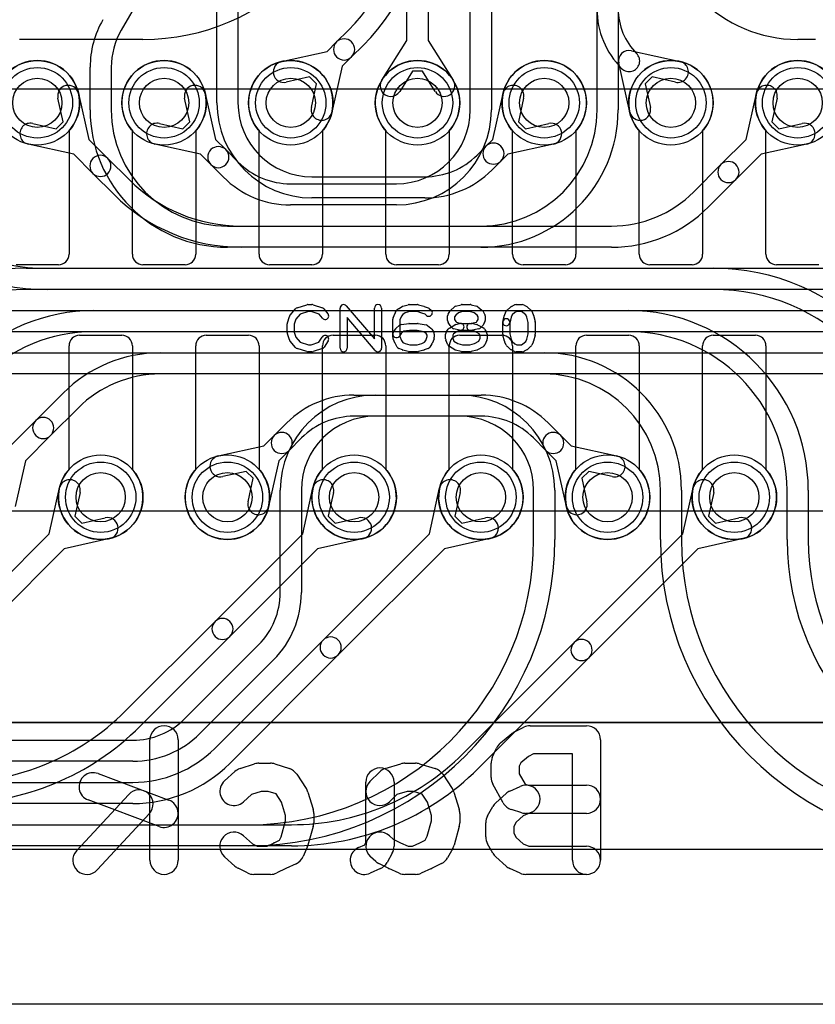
# Model space of a CAD drawing. Extents: x 0 to 29, y 0 to 17.
# Tile 3 of 9: x 11.7 to 17.3, y 0 to 7. Entities that reach past the tile are written whole.
import ezdxf

# ---------------------------------------------------------------- set-up
doc = ezdxf.new("R2010")
doc.units = 0
for name, color, linetype in [('Hole', 1, 'CONTINUOUS'), ('L1', 3, 'CONTINUOUS'), ('L2', 3, 'CONTINUOUS'), ('L3', 3, 'CONTINUOUS'), ('L4', 3, 'CONTINUOUS'), ('Outline', 7, 'CONTINUOUS'), ('PartsArea-A', 111, 'CONTINUOUS'), ('PartsArea-B', 111, 'CONTINUOUS'), ('PartsSilk-A', 221, 'CONTINUOUS'), ('PartsSilk-B', 221, 'CONTINUOUS'), ('Resist-A', 2, 'CONTINUOUS'), ('Resist-B', 2, 'CONTINUOUS'), ('Silk-B', 140, 'CONTINUOUS')]:
    doc.layers.add(name, color=color, linetype=linetype)

msp = doc.modelspace()

# ---------------------------------------------------------------- linework, layer by layer
at = {"layer": 'Hole'}
for centre in [(11.8, 6.4), (12.7, 6.4), (13.6, 6.4), (14.5, 6.4), (15.4, 6.4), (16.3, 6.4), (17.2, 6.4), (12.25, 3.6), (13.15, 3.6), (14.05, 3.6), (14.95, 3.6), (15.85, 3.6), (16.75, 3.6)]:
    msp.add_circle(centre, 0.175, dxfattribs=at)
at = {"layer": 'L1'}
for p, q in [((12.025, 6.20157), (12.025, 5.325)), ((12.475, 5.325), (12.475, 6.20157)), ((12.925, 6.20157), (12.925, 5.325)), ((13.375, 5.325), (13.375, 6.20157)), ((13.825, 6.20157), (13.825, 5.325)), ((14.275, 5.325), (14.275, 6.20157)), ((14.725, 6.20157), (14.725, 5.325)), ((15.175, 5.325), (15.175, 6.20157)), ((15.625, 6.20157), (15.625, 5.325)), ((16.075, 5.325), (16.075, 6.20157)), ((16.525, 6.20157), (16.525, 5.325)), ((16.975, 5.325), (16.975, 6.20157)), ((11.95, 5.25), (11.65, 5.25)), ((12.85, 5.25), (12.55, 5.25)), ((13.75, 5.25), (13.45, 5.25)), ((14.65, 5.25), (14.35, 5.25)), ((15.55, 5.25), (15.25, 5.25)), ((16.45, 5.25), (16.15, 5.25)), ((17.35, 5.25), (17.05, 5.25)), ((12.1, 4.75), (12.4, 4.75)), ((13, 4.75), (13.3, 4.75)), ((13.9, 4.75), (14.2, 4.75)), ((14.8, 4.75), (15.1, 4.75)), ((15.7, 4.75), (16, 4.75)), ((16.6, 4.75), (16.9, 4.75)), ((12.025, 3.79843), (12.025, 4.675)), ((12.475, 4.675), (12.475, 3.79843)), ((12.925, 3.79843), (12.925, 4.675)), ((13.375, 4.675), (13.375, 3.79843)), ((13.825, 3.79843), (13.825, 4.675)), ((14.275, 4.675), (14.275, 3.79843)), ((14.725, 3.79843), (14.725, 4.675)), ((15.175, 4.675), (15.175, 3.79843)), ((15.625, 3.79843), (15.625, 4.675)), ((16.075, 4.675), (16.075, 3.79843)), ((16.525, 3.79843), (16.525, 4.675)), ((16.975, 4.675), (16.975, 3.79843)), ((2.5, 2), (19.625, 2)), ((27.4, 1.1), (1.6, 1.1))]:
    msp.add_line(p, q, dxfattribs=at)
for centre in [(11.8, 6.4), (12.7, 6.4), (13.6, 6.4), (14.5, 6.4), (15.4, 6.4), (16.3, 6.4), (17.2, 6.4), (12.25, 3.6), (13.15, 3.6), (14.05, 3.6), (14.95, 3.6), (15.85, 3.6), (16.75, 3.6)]:
    msp.add_circle(centre, 0.3, dxfattribs=at)
for centre, radius, start, end in [((11.8, 6.4), 0.3, -41.409429, -138.590571), ((12.7, 6.4), 0.3, -41.409429, -138.590571), ((13.6, 6.4), 0.3, -41.409429, -138.590571), ((14.5, 6.4), 0.3, -41.409429, -138.590571), ((15.4, 6.4), 0.3, -41.409429, -138.590571), ((16.3, 6.4), 0.3, -41.409429, -138.590571), ((17.2, 6.4), 0.3, -41.409429, -138.590571), ((11.95, 5.325), 0.075, -90, 0), ((12.55, 5.325), 0.075, 180, -90), ((12.85, 5.325), 0.075, -90, 0), ((13.45, 5.325), 0.075, 180, -90), ((13.75, 5.325), 0.075, -90, 0), ((14.35, 5.325), 0.075, 180, -90), ((14.65, 5.325), 0.075, -90, 0), ((15.25, 5.325), 0.075, 180, -90), ((15.55, 5.325), 0.075, -90, 0), ((16.15, 5.325), 0.075, 180, -90), ((16.45, 5.325), 0.075, -90, 0), ((17.05, 5.325), 0.075, 180, -90), ((12.1, 4.675), 0.075, 90, 180), ((12.4, 4.675), 0.075, 0, 90), ((13, 4.675), 0.075, 90, 180), ((13.3, 4.675), 0.075, 0, 90), ((13.9, 4.675), 0.075, 90, 180), ((14.2, 4.675), 0.075, 0, 90), ((14.8, 4.675), 0.075, 90, 180), ((15.1, 4.675), 0.075, 0, 90), ((15.7, 4.675), 0.075, 90, 180), ((16, 4.675), 0.075, 0, 90), ((16.6, 4.675), 0.075, 90, 180), ((16.9, 4.675), 0.075, 0, 90), ((12.25, 3.6), 0.3, 138.590571, 41.409429), ((13.15, 3.6), 0.3, 138.590571, 41.409429), ((14.05, 3.6), 0.3, 138.590571, 41.409429), ((14.95, 3.6), 0.3, 138.590571, 41.409429), ((15.85, 3.6), 0.3, 138.590571, 41.409429), ((16.75, 3.6), 0.3, 138.590571, 41.409429)]:
    msp.add_arc(centre, radius, start, end, dxfattribs=at)
at = {"layer": 'L2'}
for p, q in [((14.875, 6.3501), (14.875, 8.62868)), ((15.025, 8.62868), (15.025, 6.3501)), ((15.775, 6.35006), (15.775, 8.50442)), ((15.925, 8.50442), (15.925, 6.35006)), ((13.92579, 6.83185), (14.00763, 6.91369)), ((12.55, 6.85), (11.67353, 6.85)), ((13.85936, 6.76542), (13.92579, 6.83185)), ((14.11369, 6.80763), (14.03185, 6.72579)), ((13.53453, 6.69277), (13.85936, 6.76542)), ((14.03185, 6.72579), (13.96542, 6.65936)), ((13.96542, 6.65936), (13.89277, 6.33453)), ((13.73412, 6.58371), (13.56727, 6.54639)), ((13.78371, 6.53412), (13.73412, 6.58371)), ((13.74639, 6.36727), (13.78371, 6.53412)), ((11.9837, 6.26589), (11.94639, 6.43273)), ((12.09277, 6.46547), (12.16541, 6.14065)), ((12.88371, 6.26588), (12.84639, 6.43273)), ((12.99277, 6.46547), (13.06542, 6.14064)), ((11.76726, 6.25361), (11.93413, 6.21629)), ((11.93413, 6.21629), (11.9837, 6.26589)), ((12.66727, 6.25361), (12.83412, 6.21629)), ((12.83412, 6.21629), (12.88371, 6.26588)), ((12.05935, 6.03458), (11.73452, 6.10723)), ((12.16541, 6.14065), (12.30075, 6.0053)), ((12.95936, 6.03458), (12.63453, 6.10723)), ((13.06542, 6.14064), (13.1386, 6.06746)), ((12.19469, 5.89924), (12.05935, 6.03458)), ((13.03254, 5.9614), (12.95936, 6.03458)), ((13.1386, 6.06746), (13.22719, 5.97887)), ((12.30075, 6.0053), (12.4515, 5.85456)), ((13.12112, 5.8728), (13.03254, 5.9614)), ((12.34544, 5.74849), (12.19469, 5.89924)), ((13.59843, 5.8251), (14.35, 5.8251)), ((14.35, 5.6751), (13.59843, 5.6751)), ((13.24699, 5.52506), (14.95, 5.52506)), ((14.95, 5.37506), (13.24699, 5.37506)), ((11.8713, 5.22502), (18.55, 5.22502)), ((18.55, 5.07502), (11.8713, 5.07502)), ((11.3956, 4.92498), (19.15, 4.92498)), ((19.15, 4.77498), (11.3956, 4.77498)), ((10.91991, 4.62494), (19.8, 4.62494)), ((19.8, 4.47494), (10.91991, 4.47494)), ((14.2, 4.3249), (14.95157, 4.3249)), ((14.95157, 4.1749), (14.2, 4.1749)), ((15.42887, 4.12719), (15.51746, 4.0386)), ((15.4114, 3.93254), (15.32281, 4.02113)), ((15.51746, 4.0386), (15.59064, 3.96542)), ((15.48458, 3.85936), (15.4114, 3.93254)), ((15.59064, 3.96542), (15.91547, 3.89277)), ((15.55723, 3.53453), (15.48458, 3.85936)), ((15.71588, 3.78371), (15.66629, 3.73412)), ((15.88273, 3.74639), (15.71588, 3.78371)), ((15.66629, 3.73412), (15.70361, 3.56727)), ((13.525, 2.92279), (13.525, 3.6499)), ((13.675, 3.6499), (13.675, 2.92279)), ((14.58458, 3.34064), (14.65723, 3.66547)), ((16.38458, 3.34064), (16.45723, 3.66547)), ((14.80361, 3.63273), (14.76629, 3.46588)), ((16.60361, 3.63273), (16.56629, 3.46588)), ((14.76629, 3.46588), (14.81588, 3.41629)), ((14.81588, 3.41629), (14.98273, 3.45361)), ((16.56629, 3.46588), (16.61588, 3.41629)), ((16.61588, 3.41629), (16.78273, 3.45361)), ((13.83028, 2.58634), (14.58458, 3.34064)), ((15.01547, 3.30723), (14.69064, 3.23458)), ((15.61208, 2.56814), (16.38458, 3.34064)), ((16.81547, 3.30723), (16.49064, 3.23458)), ((14.69064, 3.23458), (13.93634, 2.48028)), ((16.49064, 3.23458), (15.71814, 2.46208)), ((12.84845, 2.02877), (13.37123, 2.55155)), ((13.06056, 1.81664), (13.83028, 2.58634)), ((14.82418, 1.78024), (15.61208, 2.56814)), ((13.93634, 2.48028), (13.16663, 1.71057)), ((15.71814, 2.46208), (14.93025, 1.67417)), ((13.4773, 2.44548), (12.95451, 1.92271)), ((2.4, 1.875), (12.47721, 1.875)), ((12.47721, 1.725), (2.4, 1.725)), ((2.4, 1.575), (12.47721, 1.575)), ((12.47721, 1.425), (2.4, 1.425)), ((2.4, 1.275), (13.60442, 1.275)), ((13.60442, 1.125), (2.4, 1.125))]:
    msp.add_line(p, q, dxfattribs=at)
for centre in [(11.8, 6.4), (12.7, 6.4), (13.6, 6.4), (14.95, 3.6), (15.85, 3.6), (16.75, 3.6)]:
    msp.add_circle(centre, 0.3, dxfattribs=at)
for centre, radius, start, end in [((12.55, 8.425), 1.575, -90, 0), ((13, 7.92132), 1.425, -45, 0), ((13, 7.92132), 1.575, -45, 0), ((13.97882, 6.77882), 0.075, -45, 135), ((13.97882, 6.77882), 0.075, 135, -45), ((13.5509, 6.61958), 0.075, 102.607528, -77.393385), ((12.01958, 6.4491), 0.075, 12.607528, -167.394962), ((12.91958, 6.4491), 0.075, 12.607528, -167.393385), ((13.81958, 6.3509), 0.075, 167.392472, -12.606615), ((14.35, 6.3501), 0.525, -90, 0), ((14.35, 6.3501), 0.675, -90, 0), ((14.95, 6.35006), 0.825, -90, 0), ((14.95, 6.35006), 0.975, -90, 0), ((11.75089, 6.18042), 0.075, 77.392472, -102.606615), ((12.6509, 6.18042), 0.075, 77.392472, -102.606615), ((13.08557, 6.01443), 0.075, 45, -135), ((12.24772, 5.95227), 0.075, 45, -135), ((13.08557, 6.01443), 0.075, -135, 45), ((12.24772, 5.95227), 0.075, -135, 44.99936), ((13.59842, 6.3501), 0.525, -135, -89.998909), ((13.59842, 6.3501), 0.675, -135, -89.999151), ((13.24699, 6.65006), 1.125, -134.999325, -90), ((13.24699, 6.65006), 1.275, -134.999364, -90), ((11.8713, 6.65002), 1.425, -135, -90), ((11.8713, 6.65002), 1.575, -135, -90), ((14.2, 3.6499), 0.675, 90, 180), ((14.95157, 3.6499), 0.675, 44.9994, 90), ((14.2, 3.6499), 0.525, 90, 180), ((14.95157, 3.6499), 0.525, 44.999228, 90), ((15.46443, 3.98557), 0.075, 45, -135), ((15.46443, 3.98557), 0.075, -135, 45), ((15.8991, 3.81958), 0.075, -102.607528, 77.393385), ((14.73042, 3.6491), 0.075, -12.607528, 167.393385), ((16.53042, 3.6491), 0.075, -12.607528, 167.393385), ((15.63042, 3.5509), 0.075, -167.392472, 12.606615), ((14.9991, 3.38042), 0.075, -77.392472, 102.606615), ((16.7991, 3.38042), 0.075, -77.392472, 102.606615), ((13, 2.92278), 0.525, -45, 0.001091), ((13, 2.92278), 0.675, -45, 0.000849), ((13.88331, 2.53331), 0.075, -45, 135), ((15.66511, 2.51511), 0.075, -45, 135), ((13.88331, 2.53331), 0.075, 135, -45), ((15.66511, 2.51511), 0.075, 135, -45), ((12.47721, 2.4), 0.525, -90, -44.999228), ((12.47721, 2.4), 0.675, -90, -44.9994), ((12.4772, 2.4), 0.825, -89.999306, -45), ((13.60442, 3), 1.725, -90, -45), ((12.4772, 2.4), 0.975, -89.999412, -45), ((13.60442, 3), 1.875, -90, -45)]:
    msp.add_arc(centre, radius, start, end, dxfattribs=at)
at = {"layer": 'L3'}
for p, q in [((14.425, 6.84178), (14.425, 10.15822)), ((14.575, 10.15822), (14.575, 6.84178)), ((13.075, 6.4), (13.075, 9.9336)), ((13.225, 9.9336), (13.225, 6.4)), ((12.68457, 7.41609), (12.39534, 6.91513)), ((14.24669, 6.56072), (14.425, 6.84178)), ((14.575, 6.84178), (14.75331, 6.56072)), ((17.32647, 6.85), (17.2, 6.85)), ((16.01939, 6.77017), (16.36547, 6.69277)), ((12.175, 6.35006), (12.175, 6.65263)), ((12.325, 6.65263), (12.325, 6.35006)), ((16.00723, 6.33453), (15.92983, 6.68061)), ((14.46495, 6.62474), (14.37335, 6.48036)), ((14.53505, 6.62474), (14.46495, 6.62474)), ((14.62665, 6.48036), (14.53505, 6.62474)), ((16.16588, 6.58371), (16.11629, 6.53412)), ((16.33273, 6.54639), (16.16588, 6.58371)), ((16.11629, 6.53412), (16.15361, 6.36727)), ((15.03458, 6.14064), (15.10723, 6.46547)), ((15.25361, 6.43273), (15.21629, 6.26588)), ((16.83458, 6.14064), (16.90723, 6.46547)), ((17.05361, 6.43273), (17.01629, 6.26588)), ((15.21629, 6.26588), (15.26588, 6.21629)), ((15.26588, 6.21629), (15.43273, 6.25361)), ((17.01629, 6.26588), (17.06588, 6.21629)), ((17.06588, 6.21629), (17.23273, 6.25361)), ((14.92271, 6.02877), (14.98635, 6.09241)), ((14.98635, 6.09241), (15.03458, 6.14064)), ((15.46547, 6.10723), (15.14064, 6.03458)), ((16.65531, 5.96137), (16.83458, 6.14064)), ((17.26547, 6.10723), (16.94064, 6.03458)), ((15.14064, 6.03458), (15.09241, 5.98635)), ((16.94064, 6.03458), (16.76137, 5.85531)), ((15.09241, 5.98635), (15.02877, 5.92271)), ((16.46063, 5.76669), (16.65531, 5.96137)), ((13.75, 5.875), (14.55147, 5.875)), ((16.76137, 5.85531), (16.56669, 5.66063)), ((14.55147, 5.725), (13.75, 5.725)), ((13.15, 5.52506), (15.87727, 5.52506)), ((15.87727, 5.37506), (13.15, 5.37506)), ((11.72134, 5.22502), (16.6, 5.22502)), ((16.6, 5.07502), (11.72134, 5.07502)), ((12.19704, 4.92498), (16, 4.92498)), ((16, 4.77498), (12.19704, 4.77498)), ((12.67273, 4.62494), (15.4, 4.62494)), ((15.4, 4.47494), (12.67273, 4.47494)), ((11.78863, 4.14469), (11.98331, 4.33937)), ((14.04843, 4.3249), (14.8, 4.3249)), ((12.08938, 4.2333), (11.89469, 4.03863)), ((11.60936, 3.96542), (11.78863, 4.14469)), ((13.48254, 4.0386), (13.57113, 4.12719)), ((14.8, 4.1749), (14.04843, 4.1749)), ((11.89469, 4.03863), (11.71542, 3.85936)), ((13.40936, 3.96542), (13.48254, 4.0386)), ((13.67719, 4.02113), (13.5886, 3.93254)), ((13.08453, 3.89277), (13.40936, 3.96542)), ((13.5886, 3.93254), (13.51542, 3.85936)), ((11.71542, 3.85936), (11.64277, 3.53453)), ((13.51542, 3.85936), (13.44277, 3.53453)), ((13.28412, 3.78371), (13.11727, 3.74639)), ((13.33371, 3.73412), (13.28412, 3.78371)), ((13.29639, 3.56727), (13.33371, 3.73412)), ((11.88458, 3.34064), (11.95723, 3.66547)), ((13.68458, 3.34064), (13.75723, 3.66547)), ((15.325, 3.3), (15.325, 3.6499)), ((15.475, 3.6499), (15.475, 3.3)), ((16.225, 3.3), (16.225, 3.64994)), ((16.375, 3.64994), (16.375, 3.3)), ((17.125, 3.3), (17.125, 3.64998)), ((17.275, 3.64998), (17.275, 3.3)), ((12.10361, 3.63273), (12.06629, 3.46588)), ((13.90361, 3.63273), (13.86629, 3.46588)), ((12.06629, 3.46588), (12.11588, 3.41629)), ((12.11588, 3.41629), (12.28273, 3.45361)), ((13.86629, 3.46588), (13.91588, 3.41629)), ((13.91588, 3.41629), (14.08273, 3.45361)), ((11.23635, 2.69241), (11.88458, 3.34064)), ((12.31547, 3.30723), (11.99064, 3.23458)), ((13.06208, 2.71814), (13.68458, 3.34064)), ((14.11547, 3.30723), (13.79064, 3.23458)), ((11.99064, 3.23458), (11.34241, 2.58635)), ((13.79064, 3.23458), (13.16814, 2.61208)), ((12.42418, 2.08024), (13.06208, 2.71814)), ((13.16814, 2.61208), (12.53025, 1.97417)), ((2.4, 1.275), (13.3, 1.275)), ((13.3, 1.125), (2.4, 1.125))]:
    msp.add_line(p, q, dxfattribs=at)
for centre in [(14.5, 6.4), (15.4, 6.4), (16.3, 6.4), (17.2, 6.4), (12.25, 3.6), (13.15, 3.6), (14.05, 3.6)]:
    msp.add_circle(centre, 0.3, dxfattribs=at)
for centre, radius, start, end in [((17.2, 7.825), 0.975, 180, -90), ((16.37243, 7.0664), 0.59743, 180, -134.999322), ((16.37243, 7.0664), 0.44743, 180, -134.999095), ((12.85, 6.65263), 0.675, 150.000121, 180), ((12.85, 6.65263), 0.525, 149.99975, 180), ((16.00302, 6.69698), 0.075, 77.392472, -167.392472), ((16.00302, 6.69698), 0.075, -135, 45.000775), ((16.3491, 6.61958), 0.075, -102.607528, 77.393385), ((14.31002, 6.52054), 0.075, 147.606734, -32.392259), ((14.68998, 6.52054), 0.075, -147.606734, 32.392259), ((15.18042, 6.4491), 0.075, -12.607528, 167.393385), ((16.98042, 6.4491), 0.075, -12.607528, 167.393385), ((13.75, 6.4), 0.675, 180, -90), ((13.75, 6.4), 0.525, 180, -90), ((16.08042, 6.3509), 0.075, -167.392472, 12.606615), ((13.15, 6.35006), 0.975, 180, -90), ((13.15, 6.35006), 0.825, 180, -90), ((15.4491, 6.18042), 0.075, -77.392472, 102.606615), ((17.2491, 6.18042), 0.075, -77.392472, 102.606615), ((15.03938, 6.03938), 0.075, 135, -45), ((15.03938, 6.03938), 0.075, -45, 135), ((14.55147, 6.4), 0.525, -90, -44.999228), ((16.70834, 5.90834), 0.075, 135, -45), ((16.70834, 5.90834), 0.075, -45, 135), ((14.55147, 6.4), 0.675, -90, -44.9994), ((15.87727, 6.35006), 0.825, -90, -45.000491), ((15.87727, 6.35006), 0.975, -90, -45.000416), ((11.72134, 3.65002), 1.575, 90, 135), ((16.6, 3.65002), 1.575, 0, 90), ((11.72134, 3.65002), 1.425, 90, 135), ((16.6, 3.65002), 1.425, 0, 90), ((12.19704, 3.64998), 1.275, 90, 135), ((16, 3.64998), 1.275, 0, 90), ((12.19704, 3.64998), 1.125, 90, 135), ((16, 3.64998), 1.125, 0, 90), ((12.67274, 3.64994), 0.975, 90.000588, 135), ((15.4, 3.64994), 0.975, 0, 90), ((12.67274, 3.64994), 0.825, 90.000694, 135), ((15.4, 3.64994), 0.825, 0, 90), ((14.04843, 3.6499), 0.675, 90, 135.0006), ((14.8, 3.6499), 0.675, 0, 90), ((11.84166, 4.09166), 0.075, 135, -45), ((11.84166, 4.09166), 0.075, -45, 135), ((14.04843, 3.6499), 0.525, 90, 135.000772), ((14.8, 3.6499), 0.525, 0, 90), ((13.53557, 3.98557), 0.075, -45, 135), ((13.53557, 3.98557), 0.075, 135, -45), ((13.1009, 3.81958), 0.075, 102.607528, -77.393385), ((12.03042, 3.6491), 0.075, -12.607528, 167.393385), ((13.83042, 3.6491), 0.075, -12.607528, 167.393385), ((13.36958, 3.5509), 0.075, 167.392472, -12.606615), ((12.2991, 3.38042), 0.075, -77.392472, 102.606615), ((14.0991, 3.38042), 0.075, -77.392472, 102.606615), ((13.3, 3.3), 2.025, -90, 0), ((13.3, 3.3), 2.175, -90, 0), ((18.4, 3.3), 2.175, 180, -90), ((18.4, 3.3), 2.025, 180, -90), ((19, 3.3), 1.875, 180, -90), ((19, 3.3), 1.725, 180, -90), ((13.11511, 2.66511), 0.075, -45, 135), ((13.11511, 2.66511), 0.075, 135, -45), ((11.20442, 3.3), 1.725, -90, -45), ((11.20442, 3.3), 1.875, -90, -45)]:
    msp.add_arc(centre, radius, start, end, dxfattribs=at)
at = {"layer": 'L4'}
for p, q in [((12.025, 6.20157), (12.025, 5.325)), ((12.475, 5.325), (12.475, 6.20157)), ((12.925, 6.20157), (12.925, 5.325)), ((13.375, 5.325), (13.375, 6.20157)), ((13.825, 6.20157), (13.825, 5.325)), ((14.275, 5.325), (14.275, 6.20157)), ((14.725, 6.20157), (14.725, 5.325)), ((15.175, 5.325), (15.175, 6.20157)), ((15.625, 6.20157), (15.625, 5.325)), ((16.075, 5.325), (16.075, 6.20157)), ((16.525, 6.20157), (16.525, 5.325)), ((16.975, 5.325), (16.975, 6.20157)), ((11.95, 5.25), (11.65, 5.25)), ((12.85, 5.25), (12.55, 5.25)), ((13.75, 5.25), (13.45, 5.25)), ((14.65, 5.25), (14.35, 5.25)), ((15.55, 5.25), (15.25, 5.25)), ((16.45, 5.25), (16.15, 5.25)), ((17.35, 5.25), (17.05, 5.25)), ((12.1, 4.75), (12.4, 4.75)), ((13, 4.75), (13.3, 4.75)), ((13.9, 4.75), (14.2, 4.75)), ((14.8, 4.75), (15.1, 4.75)), ((15.7, 4.75), (16, 4.75)), ((16.6, 4.75), (16.9, 4.75)), ((12.025, 3.79843), (12.025, 4.675)), ((12.475, 4.675), (12.475, 3.79843)), ((12.925, 3.79843), (12.925, 4.675)), ((13.375, 4.675), (13.375, 3.79843)), ((13.825, 3.79843), (13.825, 4.675)), ((14.275, 4.675), (14.275, 3.79843)), ((14.725, 3.79843), (14.725, 4.675)), ((15.175, 4.675), (15.175, 3.79843)), ((15.625, 3.79843), (15.625, 4.675)), ((16.075, 4.675), (16.075, 3.79843)), ((16.525, 3.79843), (16.525, 4.675)), ((16.975, 4.675), (16.975, 3.79843)), ((9.375, 2), (26.5, 2)), ((27.4, 1.1), (1.6, 1.1))]:
    msp.add_line(p, q, dxfattribs=at)
for centre in [(11.8, 6.4), (12.7, 6.4), (13.6, 6.4), (14.5, 6.4), (15.4, 6.4), (16.3, 6.4), (17.2, 6.4), (12.25, 3.6), (13.15, 3.6), (14.05, 3.6), (14.95, 3.6), (15.85, 3.6), (16.75, 3.6)]:
    msp.add_circle(centre, 0.3, dxfattribs=at)
for centre, radius, start, end in [((11.8, 6.4), 0.3, -41.409429, -138.590571), ((12.7, 6.4), 0.3, -41.409429, -138.590571), ((13.6, 6.4), 0.3, -41.409429, -138.590571), ((14.5, 6.4), 0.3, -41.409429, -138.590571), ((15.4, 6.4), 0.3, -41.409429, -138.590571), ((16.3, 6.4), 0.3, -41.409429, -138.590571), ((17.2, 6.4), 0.3, -41.409429, -138.590571), ((11.95, 5.325), 0.075, -90, 0), ((12.55, 5.325), 0.075, 180, -90), ((12.85, 5.325), 0.075, -90, 0), ((13.45, 5.325), 0.075, 180, -90), ((13.75, 5.325), 0.075, -90, 0), ((14.35, 5.325), 0.075, 180, -90), ((14.65, 5.325), 0.075, -90, 0), ((15.25, 5.325), 0.075, 180, -90), ((15.55, 5.325), 0.075, -90, 0), ((16.15, 5.325), 0.075, 180, -90), ((16.45, 5.325), 0.075, -90, 0), ((17.05, 5.325), 0.075, 180, -90), ((12.1, 4.675), 0.075, 90, 180), ((12.4, 4.675), 0.075, 0, 90), ((13, 4.675), 0.075, 90, 180), ((13.3, 4.675), 0.075, 0, 90), ((13.9, 4.675), 0.075, 90, 180), ((14.2, 4.675), 0.075, 0, 90), ((14.8, 4.675), 0.075, 90, 180), ((15.1, 4.675), 0.075, 0, 90), ((15.7, 4.675), 0.075, 90, 180), ((16, 4.675), 0.075, 0, 90), ((16.6, 4.675), 0.075, 90, 180), ((16.9, 4.675), 0.075, 0, 90), ((12.25, 3.6), 0.3, 138.590571, 41.409429), ((13.15, 3.6), 0.3, 138.590571, 41.409429), ((14.05, 3.6), 0.3, 138.590571, 41.409429), ((14.95, 3.6), 0.3, 138.590571, 41.409429), ((15.85, 3.6), 0.3, 138.590571, 41.409429), ((16.75, 3.6), 0.3, 138.590571, 41.409429)]:
    msp.add_arc(centre, radius, start, end, dxfattribs=at)
at = {"layer": 'Outline'}
msp.add_line((19.25, 0), (10.65, 0), dxfattribs=at)
at = {"layer": 'PartsArea-A'}
msp.add_line((24.5, 2), (4.5, 2), dxfattribs=at)
at = {"layer": 'PartsArea-B'}
msp.add_line((24.5, 2), (4.5, 2), dxfattribs=at)
at = {"layer": 'PartsSilk-A'}
for p, q in [((13.64516, 4.94418), (13.7146, 4.9664)), ((13.72222, 4.96759), (13.75, 4.96759)), ((13.7579, 4.96631), (13.82457, 4.94409)), ((14.39591, 4.95552), (14.4348, 4.96663)), ((14.44167, 4.96759), (14.5, 4.96759)), ((14.50687, 4.96663), (14.54576, 4.95552)), ((14.77091, 4.95552), (14.8098, 4.96663)), ((14.81667, 4.96759), (14.875, 4.96759)), ((14.88187, 4.96663), (14.92076, 4.95552)), ((15.1666, 4.95384), (15.18882, 4.96495)), ((15.2, 4.96759), (15.24444, 4.96759)), ((15.25684, 4.9643), (15.27629, 4.95319)), ((13.59508, 4.89239), (13.63397, 4.93683)), ((13.66702, 4.89868), (13.63618, 4.86344)), ((13.72612, 4.91759), (13.66702, 4.89868)), ((13.74594, 4.91759), (13.72612, 4.91759)), ((13.80202, 4.8989), (13.74594, 4.91759)), ((13.82523, 4.87104), (13.80202, 4.8989)), ((13.83588, 4.93637), (13.86365, 4.90304)), ((13.95, 4.65741), (13.95, 4.94259)), ((13.99398, 4.95886), (14.19444, 4.72499)), ((14.19444, 4.72499), (14.19444, 4.94259)), ((14.24444, 4.94259), (14.24444, 4.65741)), ((14.32692, 4.87442), (14.34081, 4.90776)), ((14.34389, 4.91315), (14.35778, 4.93167)), ((14.36504, 4.93818), (14.39004, 4.95299)), ((14.3948, 4.89769), (14.38577, 4.88565)), ((14.41275, 4.90833), (14.3948, 4.89769)), ((14.44517, 4.91759), (14.41275, 4.90833)), ((14.4965, 4.91759), (14.44517, 4.91759)), ((14.53079, 4.90779), (14.4965, 4.91759)), ((14.55395, 4.89853), (14.53079, 4.90779)), ((14.54817, 4.95469), (14.57595, 4.94358)), ((14.56494, 4.88974), (14.55395, 4.89853)), ((14.58229, 4.93989), (14.59618, 4.92878)), ((14.71769, 4.90029), (14.73158, 4.92251)), ((14.73617, 4.92795), (14.76117, 4.95017)), ((14.79013, 4.90901), (14.77207, 4.89296)), ((14.82017, 4.91759), (14.79013, 4.90901)), ((14.8715, 4.91759), (14.82017, 4.91759)), ((14.9022, 4.90882), (14.8715, 4.91759)), ((14.92273, 4.8924), (14.9022, 4.90882)), ((14.92951, 4.951), (14.95729, 4.92878)), ((14.96287, 4.92251), (14.97676, 4.90029)), ((15.10631, 4.84865), (15.11742, 4.8931)), ((15.11931, 4.89822), (15.13042, 4.92044)), ((15.13617, 4.92795), (15.16117, 4.95017)), ((15.17299, 4.89377), (15.16526, 4.87831)), ((15.19192, 4.9106), (15.17299, 4.89377)), ((15.2059, 4.91759), (15.19192, 4.9106)), ((15.2378, 4.91759), (15.2059, 4.91759)), ((15.24923, 4.91106), (15.2378, 4.91759)), ((15.26868, 4.89377), (15.24923, 4.91106)), ((15.27641, 4.87831), (15.26868, 4.89377)), ((15.2805, 4.95017), (15.3055, 4.92795)), ((15.31125, 4.92044), (15.32236, 4.89822)), ((15.32425, 4.8931), (15.33536, 4.84865)), ((13.575, 4.76852), (13.575, 4.83148)), ((13.57614, 4.83894), (13.59003, 4.88339)), ((13.63618, 4.86344), (13.625, 4.82766)), ((13.625, 4.82766), (13.625, 4.77234)), ((14.20046, 4.64114), (14, 4.87501)), ((14, 4.87501), (14, 4.65741)), ((14.325, 4.73519), (14.325, 4.86481)), ((14.38577, 4.88565), (14.375, 4.85981)), ((14.375, 4.85981), (14.375, 4.74019)), ((14.38541, 4.82661), (14.43819, 4.83402)), ((14.44167, 4.83426), (14.5, 4.83426)), ((14.5049, 4.83377), (14.56046, 4.82266)), ((14.71389, 4.8537), (14.71389, 4.88704)), ((14.73158, 4.81823), (14.71769, 4.84045)), ((14.72649, 4.80134), (14.76538, 4.82356)), ((14.77207, 4.89296), (14.76389, 4.87987)), ((14.76389, 4.87987), (14.76389, 4.86087)), ((14.76389, 4.86087), (14.77247, 4.84715)), ((14.77134, 4.82601), (14.79912, 4.83342)), ((14.77247, 4.84715), (14.77682, 4.8428)), ((14.77682, 4.8428), (14.80884, 4.83426)), ((14.80884, 4.83426), (14.88611, 4.83426)), ((14.8701, 4.83377), (14.91824, 4.8434)), ((14.89255, 4.83342), (14.92033, 4.82601)), ((14.91824, 4.8434), (14.92198, 4.84715)), ((14.92198, 4.84715), (14.93056, 4.86087)), ((14.93056, 4.87987), (14.92273, 4.8924)), ((14.92565, 4.82391), (14.96732, 4.80169)), ((14.93056, 4.86087), (14.93056, 4.87987)), ((14.97676, 4.84045), (14.96287, 4.81823)), ((14.98056, 4.88704), (14.98056, 4.8537)), ((15.10556, 4.75741), (15.10556, 4.84259)), ((15.16526, 4.87831), (15.15481, 4.83653)), ((15.15556, 4.84259), (15.15556, 4.76049)), ((15.28611, 4.83951), (15.27641, 4.87831)), ((15.28611, 4.76049), (15.28611, 4.83951)), ((15.33611, 4.84259), (15.33611, 4.75741)), ((13.59003, 4.71661), (13.57614, 4.76106)), ((13.625, 4.77234), (13.63618, 4.73656)), ((14.3288, 4.77066), (14.34269, 4.79288)), ((14.34728, 4.79832), (14.37228, 4.82054)), ((14.38318, 4.76333), (14.3712, 4.74416)), ((14.39985, 4.77814), (14.38318, 4.76333)), ((14.44342, 4.78426), (14.39985, 4.77814)), ((14.49752, 4.78426), (14.44342, 4.78426)), ((14.54517, 4.77473), (14.49752, 4.78426)), ((14.56187, 4.76236), (14.54517, 4.77473)), ((14.56944, 4.75024), (14.56187, 4.76236)), ((14.57044, 4.81824), (14.59544, 4.79972)), ((14.60176, 4.79287), (14.61564, 4.77065)), ((14.61944, 4.75741), (14.61944, 4.73519)), ((14.7, 4.72407), (14.7, 4.75741)), ((14.7038, 4.77066), (14.71769, 4.79288)), ((14.74621, 4.80269), (14.7351, 4.8138)), ((14.75675, 4.76104), (14.75, 4.75024)), ((14.78736, 4.77853), (14.75675, 4.76104)), ((14.79912, 4.7851), (14.75745, 4.79621)), ((14.812, 4.7851), (14.78736, 4.77853)), ((14.88283, 4.78426), (14.80556, 4.78426)), ((14.93546, 4.79586), (14.8799, 4.78475)), ((14.90467, 4.77844), (14.88283, 4.78426)), ((14.9379, 4.76072), (14.90467, 4.77844)), ((14.94444, 4.75024), (14.9379, 4.76072)), ((14.95935, 4.8138), (14.94824, 4.80269)), ((14.97676, 4.79287), (14.99064, 4.77065)), ((14.99444, 4.75741), (14.99444, 4.72407)), ((15.15556, 4.76049), (15.16526, 4.72169)), ((15.27641, 4.72169), (15.28611, 4.76049)), ((13.63397, 4.66317), (13.59508, 4.70761)), ((13.63618, 4.73656), (13.66702, 4.70132)), ((13.66702, 4.70132), (13.72612, 4.68241)), ((13.74594, 4.68241), (13.80023, 4.7005)), ((13.80023, 4.7005), (13.82324, 4.73732)), ((13.86564, 4.71082), (13.83787, 4.66638)), ((14.34081, 4.69224), (14.32692, 4.72558)), ((14.35658, 4.66638), (14.34269, 4.6886)), ((14.375, 4.74019), (14.38618, 4.71336)), ((14.38618, 4.71336), (14.39492, 4.69937)), ((14.39492, 4.69937), (14.41133, 4.69208)), ((14.41133, 4.69208), (14.44517, 4.68241)), ((14.4965, 4.68241), (14.53079, 4.69221)), ((14.53079, 4.69221), (14.5498, 4.69981)), ((14.5498, 4.69981), (14.55827, 4.71336)), ((14.55827, 4.71336), (14.56944, 4.74019)), ((14.56944, 4.74019), (14.56944, 4.75024)), ((14.60176, 4.6886), (14.58787, 4.66638)), ((14.61752, 4.72558), (14.60364, 4.69224)), ((14.71581, 4.68112), (14.70192, 4.71445)), ((14.75, 4.75024), (14.75, 4.72907)), ((14.75, 4.72907), (14.75869, 4.70822)), ((14.75869, 4.70822), (14.78756, 4.69173)), ((14.78756, 4.69173), (14.82017, 4.68241)), ((14.8715, 4.68241), (14.90447, 4.69183)), ((14.90447, 4.69183), (14.93592, 4.7086)), ((14.93592, 4.7086), (14.94444, 4.72907)), ((14.94444, 4.72907), (14.94444, 4.75024)), ((14.99252, 4.71446), (14.97864, 4.68113)), ((15.11742, 4.7069), (15.10631, 4.75135)), ((15.13042, 4.67956), (15.11931, 4.70178)), ((15.16526, 4.72169), (15.17299, 4.70623)), ((15.17299, 4.70623), (15.19192, 4.6894)), ((15.19192, 4.6894), (15.2059, 4.68241)), ((15.2378, 4.68241), (15.24923, 4.68894)), ((15.24923, 4.68894), (15.26868, 4.70623)), ((15.26868, 4.70623), (15.27641, 4.72169)), ((15.32236, 4.70178), (15.31125, 4.67956)), ((15.33536, 4.75135), (15.32425, 4.7069)), ((13.7146, 4.6336), (13.64516, 4.65582)), ((13.75, 4.63241), (13.72222, 4.63241)), ((13.72612, 4.68241), (13.74594, 4.68241)), ((13.82457, 4.65591), (13.7579, 4.63369)), ((14.39263, 4.64567), (14.36763, 4.65678)), ((14.4348, 4.63337), (14.39591, 4.64448)), ((14.5, 4.63241), (14.44167, 4.63241)), ((14.44517, 4.68241), (14.4965, 4.68241)), ((14.54576, 4.64448), (14.50687, 4.63337)), ((14.57595, 4.65642), (14.54817, 4.64531)), ((14.76538, 4.64681), (14.72649, 4.66903)), ((14.8098, 4.63337), (14.77091, 4.64448)), ((14.875, 4.63241), (14.81667, 4.63241)), ((14.82017, 4.68241), (14.8715, 4.68241)), ((14.92076, 4.64448), (14.88187, 4.63337)), ((14.96732, 4.66868), (14.92565, 4.64646)), ((15.16117, 4.64983), (15.13617, 4.67205)), ((15.18882, 4.63505), (15.1666, 4.64616)), ((15.24444, 4.63241), (15.2, 4.63241)), ((15.2059, 4.68241), (15.2378, 4.68241)), ((15.27629, 4.64681), (15.25684, 4.6357)), ((15.3055, 4.67205), (15.2805, 4.64983))]:
    msp.add_line(p, q, dxfattribs=at)
for centre, start, end in [((13.72222, 4.94259), 90, 107.746418), ((13.75, 4.94259), 71.579545, 90), ((13.975, 4.94259), 40.603781, 180), ((14.21944, 4.94259), 0, 180), ((14.44167, 4.94259), 90, 105.948544), ((14.5, 4.94259), 74.051456, 90), ((14.81667, 4.94259), 90, 105.948544), ((14.875, 4.94259), 74.051456, 90), ((15.2, 4.94259), 90, 116.565051), ((15.24444, 4.94259), 60.266489, 90), ((13.65278, 4.92037), 107.746418, 138.811918), ((13.81667, 4.92037), 39.790899, 71.579545), ((13.84444, 4.88704), -140.209101, 39.800498), ((14.36389, 4.89815), 143.130102, 157.394238), ((14.37778, 4.91667), 120.637524, 143.130102), ((14.40278, 4.93148), 105.948544, 120.637524), ((14.53889, 4.93148), 68.207103, 74.051456), ((14.58056, 4.90926), -128.666967, 51.345223), ((14.56667, 4.92037), 51.333033, 68.207103), ((14.73889, 4.88704), 147.994617, 180), ((14.75278, 4.90926), 131.627831, 147.994617), ((14.77778, 4.93148), 105.948544, 131.62783), ((14.91389, 4.93148), 51.333033, 74.051456), ((14.94167, 4.90926), 32.005383, 51.333033), ((14.95556, 4.88704), 0, 32.005383), ((15.14167, 4.88704), 153.434949, 165.969316), ((15.15278, 4.90926), 131.627831, 153.434949), ((15.17778, 4.93148), 116.565051, 131.62783), ((15.26389, 4.93148), 48.372169, 60.266489), ((15.28889, 4.90926), 26.565051, 48.37217), ((15.3, 4.88704), 14.030684, 26.565051), ((13.6, 4.83148), 162.637772, 180), ((13.61389, 4.87593), 138.811918, 162.637772), ((14.35, 4.86481), 157.394238, 180), ((14.38889, 4.80185), 98.000474, 131.62783), ((14.44167, 4.80926), 90, 98.000474), ((14.5, 4.80926), 78.694563, 90), ((14.73889, 4.8537), 180, -147.994617), ((14.77778, 4.80185), 104.925513, 119.741708), ((14.80556, 4.80926), -75.074487, 104.935268), ((14.875, 4.80926), 101.305437, -78.692051), ((14.88611, 4.80926), 75.074487, 90), ((14.91389, 4.80185), 61.938299, 75.064732), ((14.95556, 4.8537), -32.005383, 0), ((15.13056, 4.84259), 0, 180), ((15.13056, 4.84259), 165.969316, -14.03321), ((15.31111, 4.84259), 0, 14.030684), ((13.6, 4.76852), 180, -162.637772), ((14.35, 4.75741), 147.994617, -32.010019), ((14.36389, 4.77963), 131.627831, 147.994617), ((14.55556, 4.79815), 53.473873, 78.694563), ((14.58056, 4.77963), 31.985944, 53.473873), ((14.59444, 4.75741), 0, 31.985944), ((14.725, 4.75741), 147.994617, 180), ((14.73889, 4.77963), 119.733511, 147.989981), ((14.75278, 4.83148), -147.994617, -135), ((14.76389, 4.82037), -135, -104.925513), ((14.80556, 4.80926), -104.925513, -90), ((14.93056, 4.82037), -78.694563, -45), ((14.94167, 4.83148), -45, -32.005383), ((14.95556, 4.77963), 31.985944, 61.931795), ((14.96944, 4.75741), 0, 31.991474), ((15.13056, 4.75741), 180, -165.969316), ((15.31111, 4.75741), -14.030684, 0), ((13.61389, 4.72407), -162.637772, -138.811918), ((13.84444, 4.72407), -32.005383, 147.999253), ((14.35, 4.73519), 180, -157.394238), ((14.36389, 4.70185), -157.394238, -147.994617), ((14.58056, 4.70185), -32.005383, -22.605762), ((14.59444, 4.73519), -22.605762, 0), ((14.725, 4.72407), 180, -157.376473), ((14.96944, 4.72407), -22.605762, 0), ((15.14167, 4.71296), -165.969316, -153.434949), ((15.3, 4.71296), -26.565051, -14.030684), ((13.65278, 4.67963), -138.811918, -107.746418), ((13.72222, 4.65741), -107.746418, -90), ((13.75, 4.65741), -90, -71.579545), ((13.81667, 4.67963), -71.579545, -32.005383), ((13.975, 4.65741), 180, 0), ((14.21944, 4.65741), -139.396219, 0), ((14.37778, 4.67963), -147.994617, -113.950855), ((14.40278, 4.66852), -113.950855, -105.948544), ((14.44167, 4.65741), -105.948544, -90), ((14.5, 4.65741), -90, -74.051456), ((14.53889, 4.66852), -74.051456, -68.207103), ((14.56667, 4.67963), -68.207103, -32.005383), ((14.73889, 4.69074), -157.373085, -119.741708), ((14.77778, 4.66852), -119.733511, -105.94345), ((14.81667, 4.65741), -105.948544, -90), ((14.875, 4.65741), -90, -74.05655), ((14.91389, 4.66852), -74.051456, -61.931795), ((14.95556, 4.69074), -61.938299, -22.608878), ((15.15278, 4.69074), -153.434949, -131.62783), ((15.17778, 4.66852), -131.627831, -116.565051), ((15.2, 4.65741), -116.565051, -90), ((15.24444, 4.65741), -90, -60.266489), ((15.26389, 4.66852), -60.266489, -48.37217), ((15.28889, 4.69074), -48.372169, -26.565051)]:
    msp.add_arc(centre, 0.025, start, end, dxfattribs=at)
at = {"layer": 'PartsSilk-B'}
for p, q in [((15.1886, 1.93388), (15.25527, 1.96722)), ((15.3, 1.97778), (15.7, 1.97778)), ((15.08853, 1.85518), (15.17001, 1.92184)), ((12.6, 1.02222), (12.6, 1.87778)), ((12.8, 1.87778), (12.8, 1.02222)), ((15.03084, 1.75172), (15.06047, 1.81839)), ((15.8, 1.87778), (15.8, 1.02222)), ((15.28802, 1.75998), (15.23357, 1.71544)), ((15.32361, 1.77778), (15.28802, 1.75998)), ((15.6, 1.77778), (15.32361, 1.77778)), ((15.6, 1.02222), (15.6, 1.77778)), ((13.23977, 1.67298), (13.34347, 1.70631)), ((13.37407, 1.71111), (13.45556, 1.71111)), ((13.48616, 1.70631), (13.58986, 1.67298)), ((14.27127, 1.67356), (14.38238, 1.70689)), ((14.41111, 1.71111), (14.48519, 1.71111)), ((14.51392, 1.70689), (14.62503, 1.67356)), ((15.02222, 1.61111), (15.02222, 1.71111)), ((15.23357, 1.71544), (15.22222, 1.68989)), ((15.22222, 1.68989), (15.22222, 1.63702)), ((12.23141, 1.63807), (12.73511, 1.44919)), ((13.1294, 1.58544), (13.20347, 1.65211)), ((13.64246, 1.63325), (13.70913, 1.53325)), ((14.16262, 1.58182), (14.22929, 1.64849)), ((14.67951, 1.63325), (14.74617, 1.53325)), ((15.22222, 1.63702), (15.26397, 1.56188)), ((14.13333, 1.14813), (14.13333, 1.57778)), ((14.33333, 1.57778), (14.33333, 1.12222)), ((15.10889, 1.42921), (15.03481, 1.56254)), ((15.15525, 1.51341), (15.22932, 1.54675)), ((15.26397, 1.56188), (15.28505, 1.55556)), ((15.28505, 1.55556), (15.7, 1.55556)), ((12.07847, 1.09016), (12.44884, 1.49016)), ((13.32135, 1.48913), (13.2632, 1.43678)), ((13.38975, 1.51111), (13.32135, 1.48913)), ((13.43988, 1.51111), (13.38975, 1.51111)), ((13.49542, 1.49326), (13.43988, 1.51111)), ((13.53452, 1.43462), (13.49542, 1.49326)), ((13.72163, 1.50678), (13.75866, 1.38456)), ((14.35288, 1.48924), (14.30404, 1.4404)), ((14.42579, 1.51111), (14.35288, 1.48924)), ((14.47051, 1.51111), (14.42579, 1.51111)), ((14.53307, 1.49235), (14.47051, 1.51111)), ((14.57155, 1.43462), (14.53307, 1.49235)), ((14.75866, 1.50678), (14.7957, 1.38456)), ((15.05533, 1.4299), (15.12941, 1.49656)), ((12.66489, 1.26193), (12.16119, 1.45081)), ((13.56296, 1.34074), (13.53452, 1.43462)), ((14.6, 1.34074), (14.57155, 1.43462)), ((14.99777, 1.33745), (15.0348, 1.40412)), ((12.5956, 1.35428), (12.22523, 0.95428)), ((13.56296, 1.30252), (13.56296, 1.34074)), ((13.76296, 1.35556), (13.76296, 1.28889)), ((14.6, 1.30252), (14.6, 1.34074)), ((14.8, 1.35556), (14.8, 1.28889)), ((15.24164, 1.35978), (15.16757, 1.382)), ((15.25158, 1.33744), (15.20153, 1.2924)), ((15.31142, 1.36437), (15.25158, 1.33744)), ((15.7, 1.35556), (15.27037, 1.35556)), ((13.53155, 1.18943), (13.56296, 1.30252)), ((13.75931, 1.26213), (13.72228, 1.1288)), ((14.56978, 1.19375), (14.6, 1.30252)), ((14.79635, 1.26212), (14.75931, 1.12879)), ((14.98519, 1.18889), (14.98519, 1.28889)), ((15.20153, 1.2924), (15.18519, 1.26298)), ((15.18519, 1.26298), (15.18519, 1.2148)), ((13.26319, 1.19655), (13.3272, 1.13895)), ((13.52043, 1.16441), (13.53155, 1.18943)), ((14.30022, 1.19656), (14.3272, 1.17228)), ((14.55353, 1.1645), (14.56978, 1.19375)), ((15.18519, 1.2148), (15.20153, 1.18538)), ((13.3272, 1.13895), (13.36065, 1.12222)), ((13.36065, 1.12222), (13.43195, 1.12222)), ((13.43195, 1.12222), (13.47749, 1.145)), ((13.48119, 1.14675), (13.52043, 1.16441)), ((14.08118, 1.11341), (14.125, 1.13313)), ((14.125, 1.13313), (14.13333, 1.14813)), ((14.3272, 1.17228), (14.37994, 1.14591)), ((14.37994, 1.14591), (14.43258, 1.12222)), ((14.43258, 1.12222), (14.46372, 1.12222)), ((14.46372, 1.12222), (14.51636, 1.14591)), ((14.51636, 1.14591), (14.55353, 1.1645)), ((15.0348, 1.07366), (14.99777, 1.14033)), ((15.20153, 1.18538), (15.25158, 1.14034)), ((15.25158, 1.14034), (15.29184, 1.12222)), ((15.29184, 1.12222), (15.7, 1.12222)), ((13.71731, 1.11495), (13.68768, 1.04828)), ((14.32075, 1.07366), (14.28372, 1.007)), ((14.75038, 1.107), (14.71335, 1.04033)), ((13.20348, 0.98123), (13.12941, 1.04789)), ((13.63733, 0.9977), (13.56512, 0.96521)), ((14.20348, 1.01455), (14.16644, 1.04788)), ((14.29232, 0.96611), (14.22565, 0.99944)), ((14.67065, 0.99944), (14.60398, 0.96611)), ((15.12941, 0.98122), (15.05533, 1.04788)), ((13.29231, 0.93278), (13.22564, 0.96612)), ((13.45556, 0.92222), (13.33704, 0.92222)), ((13.56512, 0.96521), (13.50029, 0.93278)), ((14.23734, 0.96437), (14.16326, 0.93103)), ((14.37006, 0.93103), (14.29599, 0.96437)), ((14.48519, 0.92222), (14.41111, 0.92222)), ((14.60031, 0.96437), (14.52624, 0.93103)), ((15.22932, 0.93103), (15.15525, 0.96437)), ((15.7, 0.92222), (15.27037, 0.92222))]:
    msp.add_line(p, q, dxfattribs=at)
for centre, start, end in [((12.7, 1.87778), 0, 180), ((15.3, 1.87778), 90, 116.570176), ((15.7, 1.87778), 0, 90), ((15.23333, 1.84444), 116.570176, 129.286182), ((15.15185, 1.77778), 129.286182, 156.039256), ((15.12222, 1.71111), 156.039256, 180), ((13.37407, 1.61111), 90, 107.817816), ((13.45556, 1.61111), 72.181111, 90), ((14.23333, 1.57778), 0, 180), ((14.41111, 1.61111), 90, 106.697825), ((14.48519, 1.61111), 73.302951, 90), ((12.1963, 1.54444), 69.444625, -110.555297), ((13.27037, 1.57778), 107.818889, 131.990204), ((13.55926, 1.57778), 33.691657, 72.182184), ((14.3, 1.57778), 106.697049, 135), ((14.5963, 1.57778), 33.688478, 73.302175), ((15.12222, 1.61111), 180, -150.940944), ((13.1963, 1.51111), 131.98849, -48.009796), ((14.23333, 1.51111), 135, -45), ((15.27037, 1.45556), -65.764679, 114.233213), ((15.7, 1.45556), -90, 90), ((12.52222, 1.42222), -42.795533, 137.202627), ((13.62593, 1.47778), 16.858399, 33.69139), ((14.66296, 1.47778), 16.858399, 33.687423), ((15.1963, 1.42222), 114.235321, 131.980399), ((12.7, 1.35556), -110.555375, 69.444703), ((15.12222, 1.35556), 131.980399, 150.948735), ((15.1963, 1.47778), -150.940944, -106.697049), ((13.66296, 1.35556), 0, 16.855666), ((14.7, 1.35556), 0, 16.85996), ((15.08519, 1.28889), 150.948735, 180), ((15.27037, 1.45556), -106.697049, -90), ((13.66296, 1.28889), -15.521964, 0), ((14.7, 1.28889), -15.527485, 0), ((13.1963, 1.12222), 48.015769, -131.98593), ((14.23333, 1.12222), 48.019601, -131.982084), ((15.08519, 1.18889), 180, -150.948735), ((13.52222, 1.05556), 114.224871, 116.570176), ((13.62593, 1.15556), -23.960744, -15.521673), ((14.23333, 1.12222), -29.051265, 0), ((14.66296, 1.15556), -29.051265, -15.525662), ((15.7, 1.02222), -90, 90), ((12.15185, 1.02222), 137.204467, -42.797373), ((14.12222, 1.02222), 114.230097, -65.769682), ((15.12222, 1.12222), -150.948735, -131.980399), ((12.7, 1.02222), 180, 0), ((13.27037, 1.05556), -131.984231, -116.568489), ((13.5963, 1.08889), -65.775129, -23.961692), ((14.27037, 1.08889), -131.980399, -116.561613), ((14.1963, 1.05556), -65.769903, -29.052415), ((14.62593, 1.08889), -63.437511, -29.048766), ((15.1963, 1.05556), -131.980399, -114.235321), ((15.7, 1.02222), 180, 0), ((13.33704, 1.02222), -116.570176, -90), ((13.45556, 1.02222), -90, -63.428073), ((14.33704, 1.05556), -116.562489, -114.233213), ((14.41111, 1.02222), -114.235321, -90), ((14.48519, 1.02222), -90, -65.766787), ((14.55926, 1.05556), -65.764679, -63.438387), ((15.27037, 1.02222), -114.235321, -90)]:
    msp.add_arc(centre, 0.1, start, end, dxfattribs=at)
at = {"layer": 'Resist-A'}
for p, q in [((7.575, 6.5), (21.425, 6.5)), ((21.425, 3.5), (7.575, 3.5))]:
    msp.add_line(p, q, dxfattribs=at)
for centre in [(11.8, 6.4), (12.7, 6.4), (13.6, 6.4), (14.5, 6.4), (15.4, 6.4), (16.3, 6.4), (17.2, 6.4), (12.25, 3.6), (13.15, 3.6), (14.05, 3.6), (14.95, 3.6), (15.85, 3.6), (16.75, 3.6)]:
    msp.add_circle(centre, 0.25, dxfattribs=at)
at = {"layer": 'Resist-B'}
for p, q in [((7.575, 6.5), (21.425, 6.5)), ((21.425, 3.5), (7.575, 3.5))]:
    msp.add_line(p, q, dxfattribs=at)
for centre in [(11.8, 6.4), (12.7, 6.4), (13.6, 6.4), (14.5, 6.4), (15.4, 6.4), (16.3, 6.4), (17.2, 6.4), (12.25, 3.6), (13.15, 3.6), (14.05, 3.6), (14.95, 3.6), (15.85, 3.6), (16.75, 3.6)]:
    msp.add_circle(centre, 0.25, dxfattribs=at)
at = {"layer": 'Silk-B'}
for p, q in [((15.1886, 1.93388), (15.25527, 1.96722)), ((15.3, 1.97778), (15.7, 1.97778)), ((15.08853, 1.85518), (15.17001, 1.92184)), ((12.6, 1.02222), (12.6, 1.87778)), ((12.8, 1.87778), (12.8, 1.02222)), ((15.03084, 1.75172), (15.06047, 1.81839)), ((15.8, 1.87778), (15.8, 1.02222)), ((15.28802, 1.75998), (15.23357, 1.71544)), ((15.32361, 1.77778), (15.28802, 1.75998)), ((15.6, 1.77778), (15.32361, 1.77778)), ((15.6, 1.02222), (15.6, 1.77778)), ((13.23977, 1.67298), (13.34347, 1.70631)), ((13.37407, 1.71111), (13.45556, 1.71111)), ((13.48616, 1.70631), (13.58986, 1.67298)), ((14.27127, 1.67356), (14.38238, 1.70689)), ((14.41111, 1.71111), (14.48519, 1.71111)), ((14.51392, 1.70689), (14.62503, 1.67356)), ((15.02222, 1.61111), (15.02222, 1.71111)), ((15.23357, 1.71544), (15.22222, 1.68989)), ((15.22222, 1.68989), (15.22222, 1.63702)), ((12.23141, 1.63807), (12.73511, 1.44919)), ((13.1294, 1.58544), (13.20347, 1.65211)), ((13.64246, 1.63325), (13.70913, 1.53325)), ((14.16262, 1.58182), (14.22929, 1.64849)), ((14.67951, 1.63325), (14.74617, 1.53325)), ((15.22222, 1.63702), (15.26397, 1.56188)), ((14.13333, 1.14813), (14.13333, 1.57778)), ((14.33333, 1.57778), (14.33333, 1.12222)), ((15.10889, 1.42921), (15.03481, 1.56254)), ((15.15525, 1.51341), (15.22932, 1.54675)), ((15.26397, 1.56188), (15.28505, 1.55556)), ((15.28505, 1.55556), (15.7, 1.55556)), ((12.07847, 1.09016), (12.44884, 1.49016)), ((13.32135, 1.48913), (13.2632, 1.43678)), ((13.38975, 1.51111), (13.32135, 1.48913)), ((13.43988, 1.51111), (13.38975, 1.51111)), ((13.49542, 1.49326), (13.43988, 1.51111)), ((13.53452, 1.43462), (13.49542, 1.49326)), ((13.72163, 1.50678), (13.75866, 1.38456)), ((14.35288, 1.48924), (14.30404, 1.4404)), ((14.42579, 1.51111), (14.35288, 1.48924)), ((14.47051, 1.51111), (14.42579, 1.51111)), ((14.53307, 1.49235), (14.47051, 1.51111)), ((14.57155, 1.43462), (14.53307, 1.49235)), ((14.75866, 1.50678), (14.7957, 1.38456)), ((15.05533, 1.4299), (15.12941, 1.49656)), ((12.66489, 1.26193), (12.16119, 1.45081)), ((13.56296, 1.34074), (13.53452, 1.43462)), ((14.6, 1.34074), (14.57155, 1.43462)), ((14.99777, 1.33745), (15.0348, 1.40412)), ((12.5956, 1.35428), (12.22523, 0.95428)), ((13.56296, 1.30252), (13.56296, 1.34074)), ((13.76296, 1.35556), (13.76296, 1.28889)), ((14.6, 1.30252), (14.6, 1.34074)), ((14.8, 1.35556), (14.8, 1.28889)), ((15.24164, 1.35978), (15.16757, 1.382)), ((15.25158, 1.33744), (15.20153, 1.2924)), ((15.31142, 1.36437), (15.25158, 1.33744)), ((15.7, 1.35556), (15.27037, 1.35556)), ((13.53155, 1.18943), (13.56296, 1.30252)), ((13.75931, 1.26213), (13.72228, 1.1288)), ((14.56978, 1.19375), (14.6, 1.30252)), ((14.79635, 1.26212), (14.75931, 1.12879)), ((14.98519, 1.18889), (14.98519, 1.28889)), ((15.20153, 1.2924), (15.18519, 1.26298)), ((15.18519, 1.26298), (15.18519, 1.2148)), ((13.26319, 1.19655), (13.3272, 1.13895)), ((13.52043, 1.16441), (13.53155, 1.18943)), ((14.30022, 1.19656), (14.3272, 1.17228)), ((14.55353, 1.1645), (14.56978, 1.19375)), ((15.18519, 1.2148), (15.20153, 1.18538)), ((13.3272, 1.13895), (13.36065, 1.12222)), ((13.36065, 1.12222), (13.43195, 1.12222)), ((13.43195, 1.12222), (13.47749, 1.145)), ((13.48119, 1.14675), (13.52043, 1.16441)), ((14.08118, 1.11341), (14.125, 1.13313)), ((14.125, 1.13313), (14.13333, 1.14813)), ((14.3272, 1.17228), (14.37994, 1.14591)), ((14.37994, 1.14591), (14.43258, 1.12222)), ((14.43258, 1.12222), (14.46372, 1.12222)), ((14.46372, 1.12222), (14.51636, 1.14591)), ((14.51636, 1.14591), (14.55353, 1.1645)), ((15.0348, 1.07366), (14.99777, 1.14033)), ((15.20153, 1.18538), (15.25158, 1.14034)), ((15.25158, 1.14034), (15.29184, 1.12222)), ((15.29184, 1.12222), (15.7, 1.12222)), ((13.71731, 1.11495), (13.68768, 1.04828)), ((14.32075, 1.07366), (14.28372, 1.007)), ((14.75038, 1.107), (14.71335, 1.04033)), ((13.20348, 0.98123), (13.12941, 1.04789)), ((13.63733, 0.9977), (13.56512, 0.96521)), ((14.20348, 1.01455), (14.16644, 1.04788)), ((14.29232, 0.96611), (14.22565, 0.99944)), ((14.67065, 0.99944), (14.60398, 0.96611)), ((15.12941, 0.98122), (15.05533, 1.04788)), ((13.29231, 0.93278), (13.22564, 0.96612)), ((13.45556, 0.92222), (13.33704, 0.92222)), ((13.56512, 0.96521), (13.50029, 0.93278)), ((14.23734, 0.96437), (14.16326, 0.93103)), ((14.37006, 0.93103), (14.29599, 0.96437)), ((14.48519, 0.92222), (14.41111, 0.92222)), ((14.60031, 0.96437), (14.52624, 0.93103)), ((15.22932, 0.93103), (15.15525, 0.96437)), ((15.7, 0.92222), (15.27037, 0.92222))]:
    msp.add_line(p, q, dxfattribs=at)
for centre, start, end in [((12.7, 1.87778), 0, 180), ((15.3, 1.87778), 90, 116.570176), ((15.7, 1.87778), 0, 90), ((15.23333, 1.84444), 116.570176, 129.286182), ((15.15185, 1.77778), 129.286182, 156.039256), ((15.12222, 1.71111), 156.039256, 180), ((13.37407, 1.61111), 90, 107.817816), ((13.45556, 1.61111), 72.181111, 90), ((14.23333, 1.57778), 0, 180), ((14.41111, 1.61111), 90, 106.697825), ((14.48519, 1.61111), 73.302951, 90), ((12.1963, 1.54444), 69.444625, -110.555297), ((13.27037, 1.57778), 107.818889, 131.990204), ((13.55926, 1.57778), 33.691657, 72.182184), ((14.3, 1.57778), 106.697049, 135), ((14.5963, 1.57778), 33.688478, 73.302175), ((15.12222, 1.61111), 180, -150.940944), ((13.1963, 1.51111), 131.98849, -48.009796), ((14.23333, 1.51111), 135, -45), ((15.27037, 1.45556), -65.764679, 114.233213), ((15.7, 1.45556), -90, 90), ((12.52222, 1.42222), -42.795533, 137.202627), ((13.62593, 1.47778), 16.858399, 33.69139), ((14.66296, 1.47778), 16.858399, 33.687423), ((15.1963, 1.42222), 114.235321, 131.980399), ((12.7, 1.35556), -110.555375, 69.444703), ((15.12222, 1.35556), 131.980399, 150.948735), ((15.1963, 1.47778), -150.940944, -106.697049), ((13.66296, 1.35556), 0, 16.855666), ((14.7, 1.35556), 0, 16.85996), ((15.08519, 1.28889), 150.948735, 180), ((15.27037, 1.45556), -106.697049, -90), ((13.66296, 1.28889), -15.521964, 0), ((14.7, 1.28889), -15.527485, 0), ((13.1963, 1.12222), 48.015769, -131.98593), ((14.23333, 1.12222), 48.019601, -131.982084), ((15.08519, 1.18889), 180, -150.948735), ((13.52222, 1.05556), 114.224871, 116.570176), ((13.62593, 1.15556), -23.960744, -15.521673), ((14.23333, 1.12222), -29.051265, 0), ((14.66296, 1.15556), -29.051265, -15.525662), ((15.7, 1.02222), -90, 90), ((12.15185, 1.02222), 137.204467, -42.797373), ((14.12222, 1.02222), 114.230097, -65.769682), ((15.12222, 1.12222), -150.948735, -131.980399), ((12.7, 1.02222), 180, 0), ((13.27037, 1.05556), -131.984231, -116.568489), ((13.5963, 1.08889), -65.775129, -23.961692), ((14.27037, 1.08889), -131.980399, -116.561613), ((14.1963, 1.05556), -65.769903, -29.052415), ((14.62593, 1.08889), -63.437511, -29.048766), ((15.1963, 1.05556), -131.980399, -114.235321), ((15.7, 1.02222), 180, 0), ((13.33704, 1.02222), -116.570176, -90), ((13.45556, 1.02222), -90, -63.428073), ((14.33704, 1.05556), -116.562489, -114.233213), ((14.41111, 1.02222), -114.235321, -90), ((14.48519, 1.02222), -90, -65.766787), ((14.55926, 1.05556), -65.764679, -63.438387), ((15.27037, 1.02222), -114.235321, -90)]:
    msp.add_arc(centre, 0.1, start, end, dxfattribs=at)

doc.saveas('drawing.dxf')
